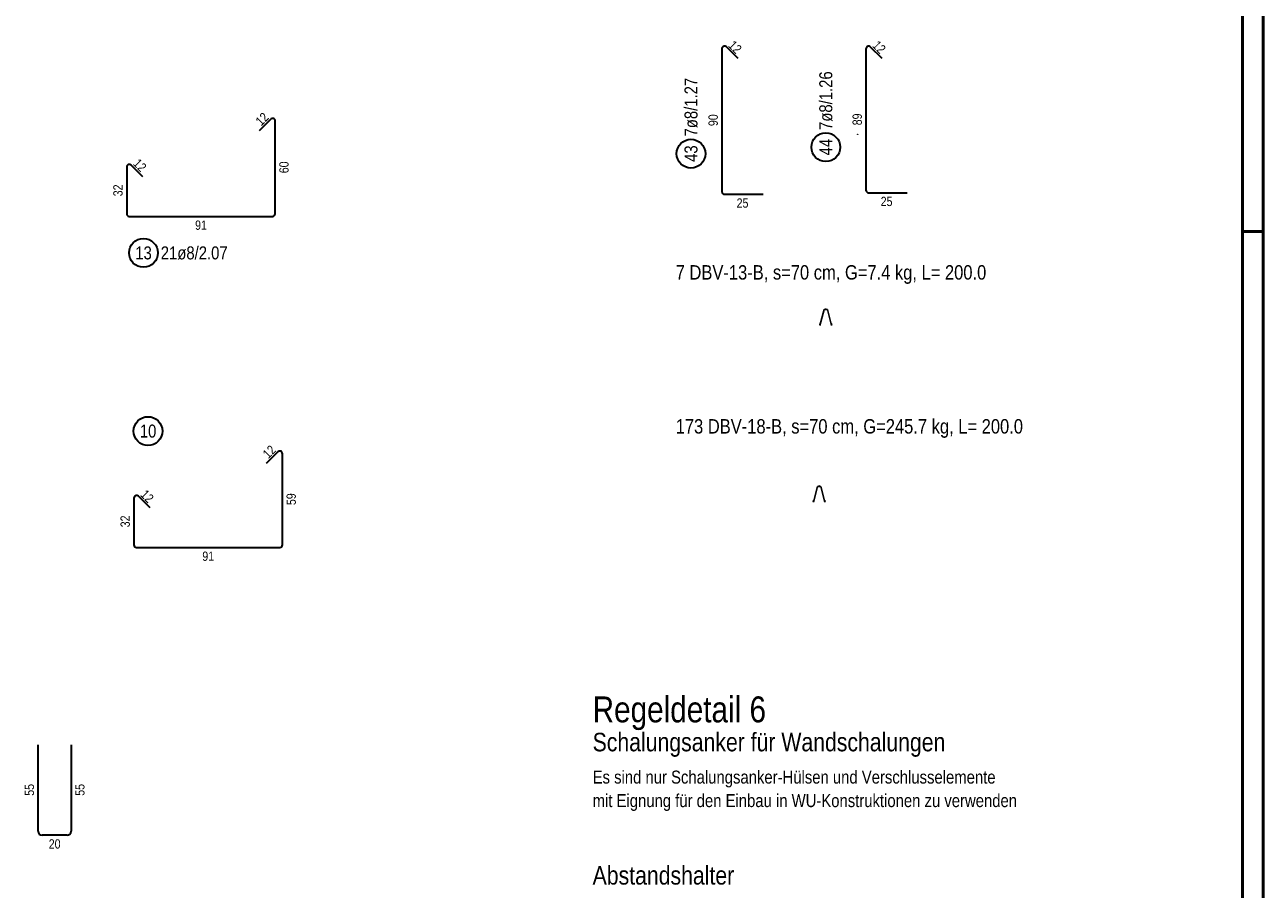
# Model space of a CAD drawing. Header units: millimetres. Extents: x -2.7 to 34.1, y -3.5 to 21.
# Tile 60 of 62: x 22.2 to 29.7, y 10.9 to 16.1. Entities that reach past the tile are written whole.
import ezdxf

# ---------------------------------------------------------------- set-up
doc = ezdxf.new("R2010")
doc.units = ezdxf.units.MM
doc.styles.add('Arial Narrow', font='ARIALN.TTF')

msp = doc.modelspace()

# ---------------------------------------------------------------- linework, layer by layer
at = {"color": 4, "linetype": 'Continuous', "lineweight": 50}
for p, q in [((29.725, 0), (29.725, 21.025)), ((29.6, 0.125), (29.6, 20.9)), ((29.725, 14.85), (29.6, 14.85))]:
    msp.add_line(p, q, dxfattribs=at)
at = {"color": 2, "linetype": 'Continuous', "lineweight": 35}
for p, q in [((26.437262, 15.960662), (26.437262, 15.092662)), ((26.535286, 15.901265), (26.464575, 15.971975)), ((27.312087, 15.960491), (27.312087, 15.102491)), ((27.410111, 15.901094), (27.339401, 15.971805)), ((23.697196, 15.533395), (23.626485, 15.462684)), ((23.724509, 14.958081), (23.724509, 15.522081)), ((22.822509, 15.242081), (22.822509, 14.958081)), ((22.920534, 15.182684), (22.849823, 15.253395)), ((26.453262, 15.076662), (26.687262, 15.076662)), ((27.328087, 15.086491), (27.562087, 15.086491)), ((22.838509, 14.942081), (23.708509, 14.942081)), ((23.741109, 13.511309), (23.670398, 13.440599)), ((23.768423, 12.945996), (23.768423, 13.499996)), ((22.964447, 13.170599), (22.893737, 13.241309)), ((22.866423, 13.229996), (22.866423, 12.945996)), ((22.882423, 12.929996), (23.752423, 12.929996)), ((22.284912, 11.205133), (22.284912, 11.731133)), ((22.484912, 11.731133), (22.484912, 11.205133)), ((22.460912, 11.181133), (22.308912, 11.181133))]:
    msp.add_line(p, q, dxfattribs=at)
at = {"color": 3, "linetype": 'Continuous', "lineweight": 25}
for p, q in [((27.057495, 14.375598), (27.032995, 14.279598)), ((27.057495, 14.375598), (27.078495, 14.375598)), ((27.078495, 14.375598), (27.102995, 14.279598)), ((27.017669, 13.300296), (26.993169, 13.204296)), ((27.017669, 13.300296), (27.038669, 13.300296)), ((27.038669, 13.300296), (27.063169, 13.204296))]:
    msp.add_line(p, q, dxfattribs=at)
at = {"color": 2, "linetype": 'Continuous', "lineweight": 35}
for centre in [(27.068331, 15.36283), (26.249762, 15.323355), (22.924534, 14.720477), (22.952002, 13.637337)]:
    msp.add_circle(centre, 0.0875, dxfattribs=at)
at = {"color": 9, "linetype": 'Continuous', "lineweight": 0}
msp.add_circle((27.262087, 15.441491), 0.00111, dxfattribs=at)
at = {"color": 3, "linetype": 'Continuous', "lineweight": 25}
for centre in [(27.067995, 14.377598), (27.032855, 14.287088), (27.103095, 14.287118), (27.028169, 13.302296), (26.993029, 13.211786), (27.063269, 13.211816)]:
    msp.add_circle(centre, 0.002, dxfattribs=at)
at = {"color": 2, "linetype": 'Continuous', "lineweight": 35}
for centre, radius, start, end in [((26.453262, 15.960662), 0.016, 45, 180), ((27.328087, 15.960491), 0.016, 45, 180), ((23.708509, 15.522081), 0.016, 0, 135), ((22.838509, 15.242081), 0.016, 45, 180), ((26.453262, 15.092662), 0.016, 180, 270), ((27.328087, 15.102491), 0.016, 180, 270), ((22.838509, 14.958081), 0.016, 180, 270), ((23.708509, 14.958081), 0.016, 270, 0), ((23.752423, 13.499996), 0.016, 0, 135), ((22.882423, 13.229996), 0.016, 45, 180), ((22.882423, 12.945996), 0.016, 180, 270), ((23.752423, 12.945996), 0.016, 270, 0), ((22.308912, 11.205133), 0.024, 180, 270), ((22.460912, 11.205133), 0.024, 270, 0)]:
    msp.add_arc(centre, radius, start, end, dxfattribs=at)

# ---------------------------------------------------------------- texts
at = {"color": 1, "lineweight": 70, "style": 'Arial Narrow'}
msp.add_text('Regeldetail 6', height=0.1575, dxfattribs=at).set_placement((25.652373, 11.866862))
at = {"color": 4, "lineweight": 50, "style": 'Arial Narrow'}
for s, p in [('Schalungsanker für Wandschalungen', (25.652373, 11.690882)), ('Abstandshalter', (25.652373, 10.880882))]:
    msp.add_text(s, height=0.1125, dxfattribs=at).set_placement(p)
at = {"color": 2, "lineweight": 35, "style": 'Arial Narrow'}
for s, p in [('Es sind nur Schalungsanker-Hülsen und Verschlusselemente', (25.652373, 11.49476)), ('mit Eignung für den Einbau in WU-Konstruktionen zu verwenden', (25.652373, 11.351957))]:
    msp.add_text(s, height=0.07875, dxfattribs=at).set_placement(p)
at = {"color": 3, "lineweight": 25, "char_height": 0.05625, "attachment_point": 1, "line_spacing_factor": 0.9, "style": 'Arial Narrow'}
for s, insert, rotation in [('12', (26.512082, 16.016746), 315), ('12', (27.386908, 16.016575), 315), ('12', (23.599572, 15.528049), 45), ('90', (26.356012, 15.491224), 90), ('89', (27.230837, 15.496054), 90), ('12', (22.89733, 15.298165), 315), ('60', (23.749509, 15.204644), 90), ('32', (22.741259, 15.064644), 90), ('12', (23.643486, 13.505964), 45), ('12', (22.941244, 13.28608), 315), ('59', (23.793423, 13.187558), 90), ('32', (22.785173, 13.052558), 90), ('55', (22.203662, 11.420695), 90), ('55', (22.509912, 11.420695), 90)]:
    msp.add_mtext(s, dxfattribs=dict(at, insert=insert, rotation=rotation))
at = {"color": 2, "lineweight": 35, "char_height": 0.07875, "attachment_point": 1, "rotation": 90, "line_spacing_factor": 0.9, "style": 'Arial Narrow'}
for s, insert in [('7ø8/1.26', (27.028956, 15.46783)), ('7ø8/1.27', (26.210387, 15.428355)), ('44', (27.028956, 15.313218)), ('43', (26.210387, 15.273743))]:
    msp.add_mtext(s, dxfattribs=dict(at, insert=insert))
at = {"color": 3, "lineweight": 25, "char_height": 0.05625, "attachment_point": 1, "line_spacing_factor": 0.9, "style": 'Arial Narrow'}
for s, insert in [('25', (26.526824, 15.051662)), ('25', (27.40165, 15.061491)), ('91', (23.238072, 14.917081)), ('91', (23.281985, 12.904996)), ('20', (22.349474, 11.156133))]:
    msp.add_mtext(s, dxfattribs=dict(at, insert=insert))
at = {"color": 2, "lineweight": 35, "attachment_point": 1, "line_spacing_factor": 0.9, "style": 'Arial Narrow'}
for s, insert, char_height in [('13', (22.874921, 14.759852), 0.07875), ('21ø8/2.07', (23.029534, 14.759852), 0.07875), ('7 DBV-13-B, s=70 cm, G=7.4 kg, L= 200.0', (26.156823, 14.64588), 0.0875), ('173 DBV-18-B, s=70 cm, G=245.7 kg, L= 200.0', (26.156823, 13.709969), 0.0875), ('10', (22.902389, 13.676712), 0.07875)]:
    msp.add_mtext(s, dxfattribs=dict(at, insert=insert, char_height=char_height))

doc.saveas('drawing.dxf')
